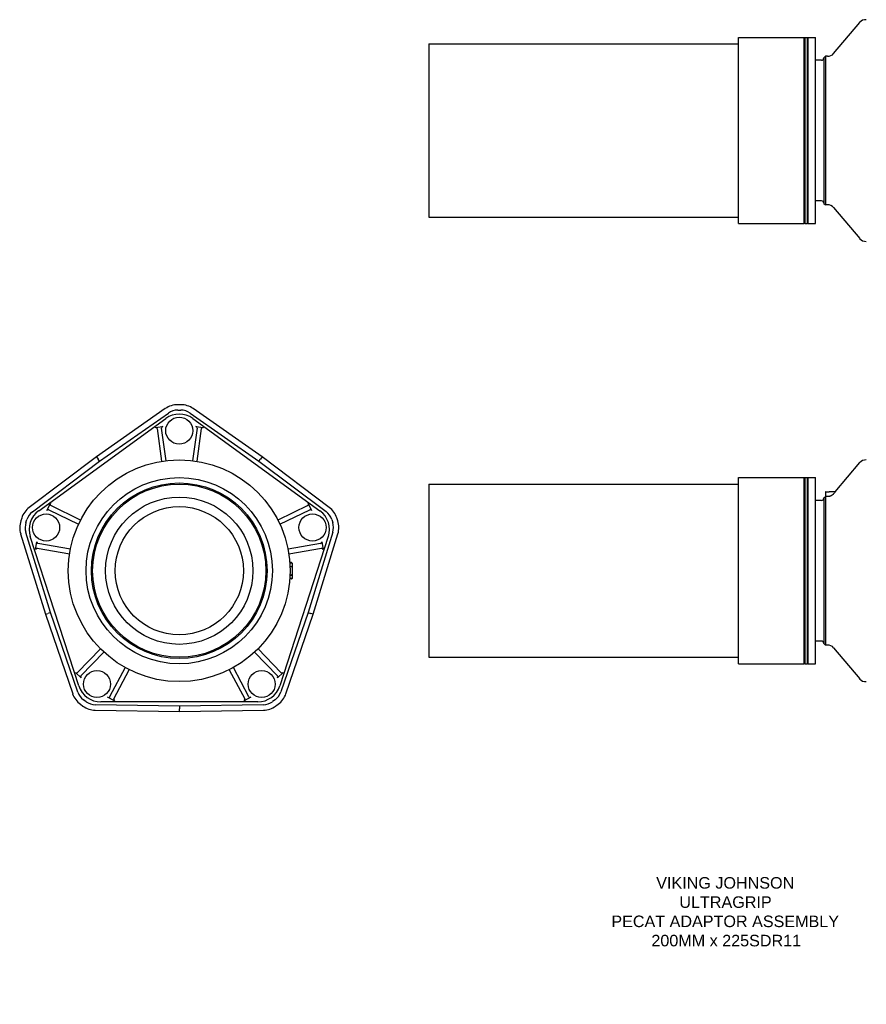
# Model space of a CAD drawing. Header units: millimetres. Extents: x 514 to 4933, y 221 to 1564.
# Tile 1 of 8: x 514 to 1613, y 221 to 1501. Entities that reach past the tile are written whole.
import ezdxf

# ---------------------------------------------------------------- set-up
doc = ezdxf.new("R2010")
doc.units = ezdxf.units.MM
doc.layers.add('DETAIL', color=2, linetype='Continuous')
doc.layers.add('TEXT', color=7, linetype='Continuous')
doc.styles.add('fastrack', font='ARIAL.TTF')

msp = doc.modelspace()

# ---------------------------------------------------------------- linework, layer by layer
at = {"layer": 'DETAIL'}
for p, q in [((1570.9, 1456.6), (1604.8, 1497)), ((1447.3, 1235.5), (1447.3, 1477.5)), ((1447.3, 1477.5), (1532.8, 1477.5)), ((1532.8, 1235.5), (1532.8, 1477.5)), ((1533.3, 1477), (1532.8, 1477.5)), ((1533.3, 1477), (1533.8, 1477.5)), ((1533.3, 1236), (1533.3, 1477)), ((1533.8, 1235.5), (1533.8, 1477.5)), ((1533.8, 1477.5), (1536.8, 1477.5)), ((1536.8, 1235.5), (1536.8, 1477.5)), ((1537.3, 1477), (1536.8, 1477.5)), ((1537.3, 1477), (1537.8, 1477.5)), ((1537.3, 1236), (1537.3, 1477)), ((1537.8, 1235.5), (1537.8, 1477.5)), ((1537.8, 1477.5), (1547.3, 1477.5)), ((1547.3, 1235.5), (1547.3, 1477.5)), ((1045.3, 1469), (1045.3, 1244)), ((1045.3, 1469), (1447.3, 1469)), ((1555.2, 1447.9), (1547.3, 1447.9)), ((1558.2, 1451.1), (1560.2, 1453.1)), ((1558.2, 1451.1), (1558.2, 1261.8)), ((1560.2, 1453.1), (1560.2, 1259.8)), ((1563.1, 1453), (1560.2, 1453.1)), ((1555.2, 1265), (1547.3, 1265)), ((1558.2, 1261.8), (1560.2, 1259.8)), ((1563.1, 1259.9), (1560.2, 1259.8)), ((1570.9, 1256.3), (1604.8, 1216)), ((1045.3, 1244), (1447.3, 1244)), ((1447.3, 1235.5), (1532.8, 1235.5)), ((1533.3, 1236), (1532.8, 1235.5)), ((1533.3, 1236), (1533.8, 1235.5)), ((1533.8, 1235.5), (1536.8, 1235.5)), ((1537.3, 1236), (1536.8, 1235.5)), ((1537.3, 1236), (1537.8, 1235.5)), ((1537.8, 1235.5), (1547.3, 1235.5)), ((723, 1000.1), (719, 1000.1)), ((702.9, 995), (613.5, 932.2)), ((617.6, 926.5), (706.9, 989.3)), ((719, 993.1), (723, 993.1)), ((735.1, 989.3), (824.4, 926.6)), ((828.5, 932.2), (739.1, 995)), ((538.4, 862.1), (703.4, 982)), ((738.7, 982), (903.7, 862.1)), ((689.8, 970.5), (699.7, 971.9)), ((692.1, 969), (698, 926.5)), ((704, 927.3), (698, 969.8)), ((744.1, 969.8), (738.1, 927.3)), ((742.4, 971.9), (752.3, 970.5)), ((744.1, 926.5), (750, 969)), ((613.5, 932.2), (526.2, 866.6)), ((530.4, 861), (617.6, 926.5)), ((613.5, 932.2), (615.5, 929.4)), ((617.6, 926.5), (615.7, 929.3)), ((824.4, 926.6), (826.4, 929.3)), ((824.4, 926.6), (911.7, 861.1)), ((828.5, 932.2), (826.5, 929.5)), ((915.9, 866.7), (828.5, 932.2)), ((1573, 886.9), (1604.8, 924.8)), ((1045.3, 896.8), (1045.3, 671.8)), ((1045.3, 896.8), (1447.3, 896.8)), ((1447.3, 663.3), (1447.3, 905.3)), ((1447.3, 905.3), (1532.8, 905.3)), ((1532.8, 663.3), (1532.8, 905.3)), ((1533.3, 904.8), (1532.8, 905.3)), ((1533.3, 904.8), (1533.8, 905.3)), ((1533.3, 663.8), (1533.3, 904.8)), ((1533.8, 663.3), (1533.8, 905.3)), ((1533.8, 905.3), (1536.8, 905.3)), ((1536.8, 663.3), (1536.8, 905.3)), ((1537.3, 904.8), (1536.8, 905.3)), ((1537.3, 904.8), (1537.8, 905.3)), ((1537.3, 663.8), (1537.3, 904.8)), ((1537.8, 663.3), (1537.8, 905.3)), ((1537.8, 905.3), (1547.3, 905.3)), ((1547.3, 663.3), (1547.3, 905.3)), ((1560.2, 886.3), (1560.2, 880.9)), ((1560.7, 886.8), (1565.2, 886.8)), ((1572.1, 886.8), (1565.2, 886.8)), ((1572.1, 885.6), (1570.9, 884.3)), ((1572.6, 886.8), (1572.1, 886.8)), ((1572.6, 886.3), (1572.1, 885.6)), ((1572.7, 886.8), (1572.6, 886.8)), ((549.2, 862.5), (553.6, 871.5)), ((888.5, 871.5), (892.9, 862.5)), ((1555.2, 875.7), (1547.3, 875.7)), ((1558.2, 878.9), (1560.2, 880.9)), ((1558.2, 878.9), (1558.2, 689.6)), ((1560.2, 880.9), (1560.2, 687.6)), ((1560.2, 880.9), (1560.2, 880.9)), ((551.7, 863.5), (590.3, 844.7)), ((592.9, 850.1), (554.3, 868.9)), ((887.8, 868.9), (849.2, 850.1)), ((851.8, 844.7), (890.4, 863.5)), ((516.4, 852.8), (515.1, 849)), ((521.8, 846.9), (523, 850.7)), ((919, 850.8), (920.3, 846.9)), ((926.9, 849.1), (925.7, 852.9)), ((515, 832.1), (547.2, 727.7)), ((553.8, 729.9), (521.7, 834.2)), ((920.4, 834.3), (888.3, 730)), ((895, 727.8), (927.1, 832.2)), ((590.5, 634.6), (527.5, 828.6)), ((534.3, 812.1), (536, 822)), ((579.7, 812.2), (537.4, 819.7)), ((914.6, 828.6), (851.6, 634.6)), ((904.6, 819.7), (862.4, 812.2)), ((906.1, 822), (907.8, 812.1)), ((536.4, 813.8), (578.7, 806.3)), ((863.4, 806.3), (905.7, 813.8)), ((867, 794.8), (864.7, 794.8)), ((867, 794.1), (864.8, 794.1)), ((867.5, 794.3), (867.5, 793.6)), ((867.5, 793.6), (867.5, 789.8)), ((865, 789.7), (867, 789.7)), ((867.5, 789.8), (867.5, 778.7)), ((867, 773.8), (864.7, 773.8)), ((867, 774.3), (864.8, 774.3)), ((865, 778.8), (867, 778.8)), ((865.1, 778.4), (867, 778.4)), ((865.1, 778.4), (865.1, 778.4)), ((867.5, 778.1), (867.5, 778.7)), ((867.5, 778.1), (867.5, 774.8)), ((867.5, 774.8), (867.5, 774.3)), ((553.8, 729.9), (550.6, 728.8)), ((589.2, 626.6), (553.8, 729.9)), ((888.3, 730), (853, 626.7)), ((888.3, 730), (891.5, 728.9)), ((547.2, 727.7), (550.4, 728.8)), ((547.2, 727.7), (582.6, 624.4)), ((859.6, 624.4), (895, 727.8)), ((895, 727.8), (891.7, 728.9)), ((1555.2, 692.8), (1547.3, 692.8)), ((618.8, 682.7), (589, 651.9)), ((593.3, 647.7), (623.1, 678.6)), ((818.9, 678.6), (848.8, 647.7)), ((853.1, 651.9), (823.3, 682.7)), ((1558.2, 689.6), (1560.2, 687.6)), ((1563.1, 687.7), (1560.2, 687.6)), ((1570.9, 684.1), (1604.8, 643.8)), ((1045.3, 671.8), (1447.3, 671.8)), ((650.8, 658.5), (630.6, 620.6)), ((635.9, 617.8), (656.1, 655.7)), ((786, 655.7), (806.2, 617.8)), ((811.5, 620.6), (791.3, 658.5)), ((1447.3, 663.3), (1532.8, 663.3)), ((1533.3, 663.8), (1532.8, 663.3)), ((1533.3, 663.8), (1533.8, 663.3)), ((1533.8, 663.3), (1536.8, 663.3)), ((1537.3, 663.8), (1536.8, 663.3)), ((1537.3, 663.8), (1537.8, 663.3)), ((1537.8, 663.3), (1547.3, 663.3)), ((593.5, 645), (586.3, 652)), ((855.8, 652), (848.6, 645)), ((599.9, 614.1), (596.7, 616.4)), ((636.8, 615.3), (628, 619.9)), ((814.1, 619.9), (805.2, 615.3)), ((845.5, 616.5), (842.2, 614.2)), ((592.6, 610.8), (595.8, 608.4)), ((611.9, 603.1), (721.1, 601.4)), ((721.1, 608.4), (612, 610.1)), ((823, 613.9), (619.1, 613.9)), ((830.2, 610.1), (721.1, 608.4)), ((721.1, 608.4), (721.1, 605)), ((721.1, 601.4), (721.1, 604.8)), ((721.1, 601.4), (830.3, 603.1)), ((846.3, 608.5), (849.6, 610.8))]:
    msp.add_line(p, q, dxfattribs=at)
at = {"layer": 'DETAIL', "flags": 128}
for points in [[(1570.9, 884.3), (1570.7, 884.1), (1570.5, 883.9), (1570.4, 883.7), (1570.2, 883.5), (1570, 883.3), (1569.8, 883.1), (1569.5, 882.9), (1569.3, 882.8), (1569.1, 882.6), (1568.8, 882.4), (1568.6, 882.3), (1568.4, 882.1), (1568.1, 882), (1567.9, 881.8), (1567.6, 881.7), (1567.4, 881.6), (1567.1, 881.5), (1566.9, 881.4), (1566.6, 881.3), (1566.3, 881.2), (1566.1, 881.1), (1565.8, 881), (1565.5, 881), (1565.2, 880.9)], [(1572.7, 886.5), (1572.7, 886.5), (1572.7, 886.4), (1572.7, 886.4), (1572.7, 886.4), (1572.7, 886.4), (1572.7, 886.4), (1572.7, 886.4), (1572.7, 886.4), (1572.7, 886.4), (1572.7, 886.4), (1572.7, 886.4), (1572.7, 886.4), (1572.7, 886.4), (1572.6, 886.3), (1572.6, 886.3), (1572.6, 886.3), (1572.6, 886.3), (1572.6, 886.3), (1572.6, 886.3), (1572.6, 886.3), (1572.6, 886.3), (1572.6, 886.3), (1572.6, 886.3), (1572.6, 886.3)], [(1573.1, 886.9), (1573.1, 886.9), (1573.1, 886.9), (1573.1, 886.9), (1573.1, 886.9), (1573.1, 886.9), (1573, 886.8), (1573, 886.8), (1573, 886.8), (1573, 886.8), (1573, 886.8), (1573, 886.7), (1573, 886.7), (1572.9, 886.7), (1572.9, 886.7), (1572.9, 886.7), (1572.9, 886.6), (1572.9, 886.6), (1572.9, 886.6), (1572.8, 886.6), (1572.8, 886.6), (1572.8, 886.5), (1572.8, 886.5), (1572.8, 886.5), (1572.7, 886.5)], [(1563.1, 880.7), (1562.9, 880.7), (1562.7, 880.8), (1562.5, 880.8), (1562.3, 880.8), (1562.1, 880.8), (1561.9, 880.8), (1561.7, 880.8), (1561.6, 880.8), (1561.4, 880.8), (1561.3, 880.8), (1561.1, 880.8), (1561, 880.8), (1560.9, 880.8), (1560.8, 880.8), (1560.7, 880.9), (1560.6, 880.9), (1560.5, 880.9), (1560.4, 880.9), (1560.4, 880.9), (1560.3, 880.9), (1560.3, 880.9), (1560.2, 880.9), (1560.2, 880.9), (1560.2, 880.9)], [(1565.2, 880.9), (1565.1, 880.9), (1565, 880.9), (1565, 880.9), (1564.9, 880.8), (1564.8, 880.8), (1564.7, 880.8), (1564.6, 880.8), (1564.5, 880.8), (1564.4, 880.8), (1564.3, 880.8), (1564.2, 880.8), (1564.1, 880.8), (1564.1, 880.7), (1564, 880.7), (1563.9, 880.7), (1563.8, 880.7), (1563.7, 880.7), (1563.6, 880.7), (1563.5, 880.7), (1563.4, 880.7), (1563.4, 880.7), (1563.3, 880.7), (1563.2, 880.7), (1563.1, 880.7)], [(865, 789.7), (865, 789.7), (865, 789.7), (865, 789.7), (865, 789.7), (865, 789.7), (865, 789.7), (865, 789.7), (865, 789.7), (865, 789.7), (865, 789.7), (865, 789.7), (865, 789.7), (865, 789.7), (865, 789.7), (865, 789.7), (865, 789.7), (865, 789.7), (865, 789.7), (865, 789.7), (865, 789.7), (865, 789.7), (865, 789.7), (865, 789.7), (865, 789.7)], [(865, 789.7), (865, 789.7), (865, 789.7), (865, 789.7), (865, 789.7), (865, 789.7), (865, 789.7), (865, 789.7), (865, 789.7), (865, 789.7), (865, 789.7), (865, 789.7), (865, 789.7), (865, 789.7), (865, 789.7), (865, 789.7), (865, 789.7), (865, 789.7), (865, 789.7), (865, 789.7), (865, 789.7), (865, 789.7), (865, 789.7), (865, 789.7), (865, 789.7)], [(867.5, 789.8), (867.5, 789.8), (867.5, 789.8), (867.5, 789.8), (867.5, 789.8), (867.5, 789.8), (867.5, 789.8), (867.5, 789.8), (867.5, 789.8), (867.5, 789.8), (867.5, 789.8), (867.4, 789.8), (867.4, 789.8), (867.4, 789.7), (867.4, 789.7), (867.4, 789.7), (867.3, 789.7), (867.3, 789.7), (867.3, 789.7), (867.2, 789.7), (867.2, 789.7), (867.2, 789.7), (867.1, 789.7), (867.1, 789.7), (867, 789.7)], [(865, 778.8), (865, 778.8), (865, 778.8), (865, 778.8), (865, 778.8), (865, 778.8), (865, 778.8), (865, 778.8), (865, 778.8), (865, 778.8), (865, 778.8), (865, 778.8), (865, 778.8), (865, 778.8), (865, 778.8), (865, 778.8), (865, 778.8), (865, 778.8), (865, 778.8), (865, 778.8), (865, 778.8), (865, 778.8), (865, 778.8), (865, 778.8), (865, 778.8)], [(865, 778.8), (865, 778.8), (865, 778.8), (865, 778.8), (865, 778.8), (865, 778.8), (865, 778.8), (865, 778.8), (865, 778.8), (865, 778.8), (865, 778.8), (865, 778.8), (865, 778.8), (865, 778.8), (865, 778.8), (865, 778.8), (865, 778.8), (865, 778.8), (865, 778.8), (865, 778.8), (865, 778.8), (865, 778.8), (865, 778.8), (865, 778.8), (865, 778.8)], [(865, 778.4), (865, 778.4), (865, 778.4), (865, 778.4), (865, 778.4), (865, 778.4), (865, 778.4), (865, 778.4), (865, 778.4), (865, 778.4), (865, 778.4), (865, 778.4), (865, 778.4), (865, 778.4), (865, 778.4), (865, 778.4), (865, 778.4), (865, 778.4), (865.1, 778.4), (865.1, 778.4), (865.1, 778.4), (865.1, 778.4), (865.1, 778.4), (865.1, 778.4), (865.1, 778.4)], [(867.5, 778.7), (867.5, 778.7), (867.5, 778.7), (867.5, 778.7), (867.5, 778.7), (867.5, 778.7), (867.5, 778.7), (867.5, 778.7), (867.5, 778.8), (867.5, 778.8), (867.5, 778.8), (867.4, 778.8), (867.4, 778.8), (867.4, 778.8), (867.4, 778.8), (867.3, 778.8), (867.3, 778.8), (867.3, 778.8), (867.3, 778.8), (867.2, 778.8), (867.2, 778.8), (867.2, 778.8), (867.1, 778.8), (867.1, 778.8), (867, 778.8)], [(867.5, 778.1), (867.5, 778.1), (867.5, 778.1), (867.5, 778.2), (867.5, 778.2), (867.5, 778.2), (867.5, 778.2), (867.5, 778.3), (867.5, 778.3), (867.5, 778.3), (867.4, 778.3), (867.4, 778.3), (867.4, 778.3), (867.4, 778.4), (867.3, 778.4), (867.3, 778.4), (867.3, 778.4), (867.3, 778.4), (867.2, 778.4), (867.2, 778.4), (867.2, 778.4), (867.1, 778.4), (867.1, 778.4), (867.1, 778.4), (867, 778.4)]]:
    msp.add_lwpolyline(points, dxfattribs=at)
at = {"layer": 'DETAIL'}
for centre, radius in [((721, 966.3), 17.6), ((721, 784.3), 144.1), ((721, 784.3), 121), ((721, 784.3), 114.1), ((721, 784.3), 112.5), ((721, 784.3), 95.7), ((548, 840.5), 17.6), ((721, 784.3), 83.3), ((894.1, 840.5), 17.6), ((614.1, 637), 17.6), ((828, 637), 17.6)]:
    msp.add_circle(centre, radius, dxfattribs=at)
for centre, radius, start, end in [((1612.4, 1490.5), 10, 84.6373, 140), ((1555.2, 1450.9), 3, 270, 0), ((1563.3, 1463), 10, 269.0987, 320), ((1555.2, 1262), 3, 0, 90), ((1563.3, 1249.9), 10, 40, 90.9013), ((1612.4, 1222.4), 10, 220, 275.3627), ((719, 972.1), 28, 90.0137, 125.12), ((723, 972.1), 28, 54.9074, 90.0137), ((721, 957.8), 30, 54, 126), ((719, 972.1), 21, 90.0137, 125.12), ((723, 972.1), 21, 54.9074, 90.0137), ((1612.4, 918.3), 10, 84.6373, 140), ((1560.7, 886.3), 0.5, 90, 180), ((1572.7, 887.3), 0.5, 270, 320), ((1555.2, 878.7), 3, 270, 0), ((543, 844.2), 28, 126.9074, 162.0137), ((543, 844.2), 21, 126.9074, 162.0137), ((556, 837.9), 30, 126, 198), ((886.1, 837.9), 30, 342, 54), ((899.1, 844.3), 21, 18.0137, 53.12), ((899.1, 844.3), 28, 18.0137, 53.12), ((541.8, 840.4), 28, 162.0137, 197.12), ((541.8, 840.4), 21, 162.0137, 197.12), ((900.3, 840.5), 21, 342.9074, 18.0137), ((900.3, 840.5), 28, 342.9074, 18.0137), ((867, 794.3), 0.5, 0, 90), ((867, 793.6), 0.5, 0, 90), ((867, 774.8), 0.5, 270, 0), ((867, 774.3), 0.5, 270, 0), ((1555.2, 689.8), 3, 0, 90), ((1563.3, 677.7), 10, 40, 90.9013), ((1612.4, 650.2), 10, 220, 275.3627), ((619.1, 643.9), 30, 198, 270), ((823, 643.9), 30, 270, 342), ((609, 633.4), 28, 198.9074, 234.0137), ((609, 633.4), 21, 198.9074, 234.0137), ((833.1, 633.5), 21, 306.0137, 341.12), ((833.1, 633.5), 28, 306.0137, 341.12), ((612.3, 631.1), 28, 234.0137, 269.12), ((612.3, 631.1), 21, 234.0137, 269.12), ((829.9, 631.1), 21, 270.9074, 306.0137), ((829.9, 631.1), 28, 270.9074, 306.0137)]:
    msp.add_arc(centre, radius, start, end, dxfattribs=at)
for centre, major_axis, start_param, end_param in [((690.1, 968.7), (-1.98, -0.28), 3.141593, 4.712389), ((700, 970.1), (-1.98, -0.28), 4.712389, 6.283185), ((742.1, 970.1), (-1.98, 0.28), 3.141593, 4.712389), ((752, 968.7), (-1.98, 0.28), 4.712389, 6.283185), ((555.2, 870.7), (-0.88, -1.8), 4.712389, 6.283185), ((886.9, 870.7), (-0.88, 1.8), 3.141593, 4.712389), ((550.8, 861.7), (-0.88, -1.8), 3.141593, 4.712389), ((891.3, 861.7), (-0.88, 1.8), 4.712389, 6.283185), ((537.8, 821.7), (-0.35, -1.97), 4.712389, 6.283185), ((904.3, 821.7), (-0.35, 1.97), 3.141593, 4.712389), ((536.1, 811.8), (-0.35, -1.97), 3.141593, 4.712389), ((906, 811.8), (-0.35, 1.97), 4.712389, 6.283185), ((587.6, 653.3), (1.44, -1.39), 4.712389, 6.283185), ((594.8, 646.3), (1.44, -1.39), 3.141593, 4.712389), ((847.3, 646.3), (1.44, 1.39), 4.712389, 6.283185), ((854.5, 653.3), (1.44, 1.39), 3.141593, 4.712389), ((628.9, 621.5), (1.77, -0.94), 4.712389, 6.283185), ((637.7, 616.8), (1.77, -0.94), 3.141593, 4.712389), ((804.4, 616.8), (1.77, 0.94), 4.712389, 6.283185), ((813.2, 621.5), (1.77, 0.94), 3.141593, 4.712389)]:
    msp.add_ellipse(centre, major_axis=major_axis, ratio=0.900404, start_param=start_param, end_param=end_param, dxfattribs=at)

# ---------------------------------------------------------------- texts
at = {"layer": 'TEXT', "insert": (1123.9, 386.1), "char_height": 15, "width": 610.702, "attachment_point": 1, "style": 'fastrack'}
msp.add_mtext('\\pi216.6;VIKING JOHNSON\\P\\pi246.67;ULTRAGRIP \\P\\pi158.35;PECAT ADAPTOR ASSEMBLY \\P\\pi210.33;200MM x 225SDR11', dxfattribs=at)

doc.saveas('drawing.dxf')
